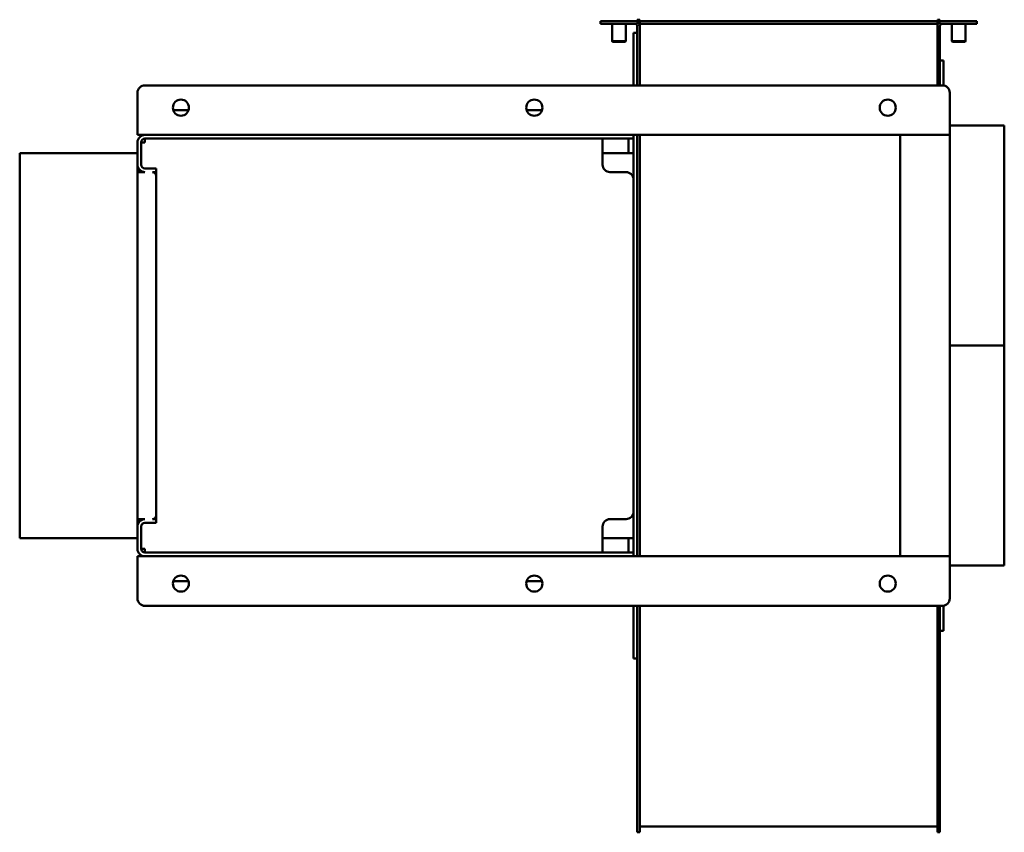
# Model space of a CAD drawing. Header units: millimetres. Extents: x 1512 to 2306, y 1022 to 1678.
import ezdxf

# ---------------------------------------------------------------- set-up
doc = ezdxf.new("R2010")
doc.units = ezdxf.units.MM
doc.header["$LTSCALE"] = 9.090909
doc.layers.add('Widoczne (ISO)', color=7, linetype='Continuous', lineweight=50)

msp = doc.modelspace()

# ---------------------------------------------------------------- linework, layer by layer
at = {"layer": 'Widoczne (ISO)'}
for p, q in [((2010.35, 1676.59), (1980.35, 1676.59)), ((1980.35, 1676.59), (1980.35, 1674.59)), ((2010.09, 1676.59), (2010.09, 1677.85)), ((2012.09, 1677.85), (2010.09, 1677.85)), ((2010.35, 1676.59), (2010.35, 1674.59)), ((2012.09, 1677.85), (2012.09, 1676.59)), ((2012.09, 1676.59), (2012.09, 1674.59)), ((2252.09, 1676.59), (2012.09, 1676.59)), ((2252.09, 1676.59), (2252.09, 1677.85)), ((2254.09, 1677.85), (2252.09, 1677.85)), ((2252.09, 1674.59), (2252.09, 1676.59)), ((2283.83, 1676.59), (2253.83, 1676.59)), ((2253.83, 1674.59), (2253.83, 1676.59)), ((2254.09, 1677.85), (2254.09, 1676.59)), ((2283.83, 1674.59), (2283.83, 1676.59)), ((1980.35, 1674.59), (2010.35, 1674.59)), ((1989.85, 1674.59), (1989.85, 1660.49)), ((2000.85, 1674.59), (2000.85, 1660.49)), ((2010.09, 1672.59), (2010.09, 1624.85)), ((2012.09, 1674.59), (2012.09, 1672.59)), ((2252.09, 1674.59), (2012.09, 1674.59)), ((2012.09, 1624.85), (2012.09, 1672.59)), ((2252.09, 1672.59), (2252.09, 1674.59)), ((2252.09, 1672.59), (2252.09, 1624.85)), ((2253.83, 1674.59), (2283.83, 1674.59)), ((2254.09, 1624.85), (2254.09, 1672.59)), ((2263.85, 1674.59), (2263.85, 1660.49)), ((2274.85, 1674.59), (2274.85, 1660.49)), ((1989.85, 1660.49), (2000.85, 1660.49)), ((1990.25, 1660.09), (1989.85, 1660.49)), ((1990.25, 1660.09), (2000.45, 1660.09)), ((2000.45, 1660.09), (2000.85, 1660.49)), ((2007.09, 1624.85), (2007.09, 1667.35)), ((2010.09, 1667.35), (2007.09, 1667.35)), ((2263.85, 1660.49), (2274.85, 1660.49)), ((2264.25, 1660.09), (2263.85, 1660.49)), ((2264.25, 1660.09), (2274.45, 1660.09)), ((2274.45, 1660.09), (2274.85, 1660.49)), ((2254.09, 1644.85), (2257.09, 1644.85)), ((2257.09, 1644.85), (2257.09, 1624.77)), ((2256.09, 1624.85), (1613.09, 1624.85)), ((1607.09, 1618.85), (1607.09, 1592.85)), ((2262.09, 1592.85), (2262.09, 1618.85)), ((1635.91, 1604.85), (1648.28, 1604.85)), ((1920.91, 1604.85), (1933.28, 1604.85)), ((1607.09, 1584.85), (1607.09, 1592.85)), ((2262.09, 1584.89), (2262.09, 1592.85)), ((2306.09, 1592.35), (2262.09, 1592.35)), ((2306.09, 1592.35), (2306.09, 1414.85)), ((1607.09, 1584.85), (1613.09, 1584.85)), ((2007.09, 1584.85), (1613.09, 1584.85)), ((1613.09, 1581.85), (1613.09, 1578.85)), ((2007.09, 1581.85), (1613.09, 1581.85)), ((1982.09, 1578.85), (1982.09, 1581.85)), ((2003.09, 1570.25), (2003.09, 1581.85)), ((2007.09, 1584.85), (2222.09, 1584.85)), ((2007.09, 1581.85), (2007.09, 1584.85)), ((2007.09, 1247.85), (2007.09, 1581.85)), ((2010.09, 1584.85), (2010.09, 1470.55)), ((2012.09, 1470.55), (2012.09, 1584.85)), ((2230.09, 1584.85), (2222.09, 1584.85)), ((2222.09, 1244.85), (2222.09, 1584.85)), ((2262.09, 1584.85), (2230.09, 1584.85)), ((2262.09, 1584.85), (2262.09, 1244.85)), ((1607.09, 1578.85), (1607.09, 1560.85)), ((1610.09, 1560.85), (1610.09, 1578.85)), ((1982.09, 1560.85), (1982.09, 1578.85)), ((1512.09, 1259.45), (1512.09, 1570.25)), ((1512.09, 1570.25), (1607.09, 1570.25)), ((1982.09, 1570.25), (2007.09, 1570.25)), ((1607.09, 1560.5), (1607.09, 1560.85)), ((1607.09, 1554.85), (1607.09, 1560.5)), ((1613.09, 1557.85), (1622.09, 1557.85)), ((1622.09, 1557.85), (1622.09, 1554.85)), ((1613.09, 1554.85), (1607.09, 1554.85)), ((1607.09, 1274.85), (1607.09, 1554.85)), ((1622.09, 1554.85), (1619.09, 1554.85)), ((1622.09, 1554.5), (1620.5, 1554.5)), ((1622.09, 1554.5), (1622.09, 1551.85)), ((1622.09, 1551.85), (1622.09, 1277.85)), ((2001.09, 1554.85), (1988.09, 1554.85)), ((2010.09, 1244.85), (2010.09, 1470.55)), ((2012.09, 1470.55), (2012.09, 1244.85)), ((2306.09, 1414.85), (2262.09, 1414.85)), ((2306.09, 1414.82), (2262.09, 1414.82)), ((2262.09, 1414.82), (2306.09, 1414.82)), ((2306.09, 1414.85), (2306.09, 1414.82)), ((2306.09, 1414.82), (2306.09, 1237.35)), ((2306.09, 1414.82), (2306.09, 1414.82)), ((1613.09, 1274.85), (1607.09, 1274.85)), ((1607.09, 1269.2), (1607.09, 1274.85)), ((1613.09, 1271.85), (1622.09, 1271.85)), ((1622.09, 1274.85), (1619.09, 1274.85)), ((1620.5, 1275.2), (1622.09, 1275.2)), ((1622.09, 1277.85), (1622.09, 1275.2)), ((1622.09, 1271.85), (1622.09, 1274.85)), ((1988.09, 1274.85), (2001.09, 1274.85)), ((1607.09, 1269.2), (1607.09, 1268.85)), ((1607.09, 1268.85), (1607.09, 1250.85)), ((1610.09, 1268.85), (1610.09, 1250.85)), ((1982.09, 1250.85), (1982.09, 1268.85)), ((1512.09, 1259.45), (1607.09, 1259.45)), ((1982.09, 1259.45), (2007.09, 1259.45)), ((2003.09, 1247.85), (2003.09, 1259.45)), ((1613.09, 1250.85), (1613.09, 1247.85)), ((1613.09, 1247.85), (2007.09, 1247.85)), ((1982.09, 1247.85), (1982.09, 1250.85)), ((2007.09, 1244.85), (2007.09, 1247.85)), ((1613.09, 1244.85), (1607.09, 1244.85)), ((1607.09, 1244.85), (1607.09, 1236.85)), ((1613.09, 1244.85), (2007.09, 1244.85)), ((2222.09, 1244.85), (2007.09, 1244.85)), ((2230.09, 1244.85), (2222.09, 1244.85)), ((2230.09, 1244.85), (2262.09, 1244.85)), ((2262.09, 1244.81), (2262.09, 1236.85)), ((1607.09, 1236.85), (1607.09, 1210.85)), ((2306.09, 1237.35), (2262.09, 1237.35)), ((2262.09, 1210.85), (2262.09, 1236.85)), ((1635.91, 1224.85), (1648.28, 1224.85)), ((1920.91, 1224.85), (1933.28, 1224.85)), ((1613.09, 1204.85), (2256.09, 1204.85)), ((2007.09, 1162.35), (2007.09, 1204.85)), ((2010.09, 1022.15), (2010.09, 1204.85)), ((2012.09, 1204.85), (2012.09, 1022.15)), ((2252.09, 1022.15), (2252.09, 1204.85)), ((2254.09, 1204.85), (2254.09, 1022.15)), ((2257.09, 1204.93), (2257.09, 1184.85)), ((2254.09, 1184.85), (2257.09, 1184.85)), ((2010.09, 1162.35), (2007.09, 1162.35)), ((2252.09, 1026.89), (2012.09, 1026.89)), ((2012.09, 1022.15), (2010.09, 1022.15)), ((2254.09, 1022.15), (2252.09, 1022.15))]:
    msp.add_line(p, q, dxfattribs=at)
for centre in [(1642.09, 1606.85), (1927.09, 1606.85), (2212.09, 1606.85), (1642.09, 1222.85), (1927.09, 1222.85), (2212.09, 1222.85)]:
    msp.add_circle(centre, 6.5, dxfattribs=at)
for centre, radius, start, end in [((2008.09, 1672.59), 4, 0, 55.56391), ((2256.09, 1672.59), 4, 124.43609, 180), ((2008.09, 1672.59), 2, 0, 90), ((2256.09, 1672.59), 2, 90, 180), ((1613.09, 1618.85), 6, 90, 180), ((2256.09, 1618.85), 6, 0, 90), ((1613.09, 1578.85), 6, 90, 180), ((1613.09, 1578.85), 3, 90, 180), ((1613.09, 1560.85), 6, 180, 270), ((1613.09, 1560.85), 3, 180, 270), ((1988.09, 1560.85), 6, 180, 270), ((1619.09, 1551.85), 3, 0, 90), ((2001.09, 1548.85), 6, 0, 90), ((2001.09, 1280.85), 6, 270, 0), ((1613.09, 1268.85), 6, 90, 180), ((1613.09, 1268.85), 3, 90, 180), ((1619.09, 1277.85), 3, 270, 0), ((1988.09, 1268.85), 6, 90, 180), ((1613.09, 1250.85), 6, 180, 270), ((1613.09, 1250.85), 3, 180, 270), ((1613.09, 1210.85), 6, 180, 270), ((2256.09, 1210.85), 6, 270, 0)]:
    msp.add_arc(centre, radius, start, end, dxfattribs=at)
for points, knots in [([(2262.09, 1584.89), (2262.09, 1584.87), (2262.04, 1584.85), (2261.93, 1584.85), (2261.92, 1584.85), (2261.91, 1584.85)], [0.30542285, 0.30542285, 0.30542285, 0.30542285, 0.38091484, 0.38091484, 0.38746791, 0.38746791, 0.38746791, 0.38746791]), ([(1613.09, 1578.85), (1612.19, 1578.82), (1611.3, 1578.78), (1610.35, 1578.74), (1610.22, 1578.74), (1610.09, 1578.73)], [0, 0, 0, 0, 0.2857143, 0.2857143, 0.3333511, 0.3333511, 0.3333511, 0.3333511]), ([(1610.09, 1578.5), (1610.09, 1578.53), (1610.17, 1578.56), (1610.47, 1578.61), (1610.69, 1578.64), (1611.11, 1578.69), (1611.26, 1578.7), (1611.54, 1578.73), (1611.67, 1578.74), (1612, 1578.77), (1612.22, 1578.78), (1612.65, 1578.82), (1612.87, 1578.83), (1613.09, 1578.85)], [-0.4735209, -0.4735209, -0.4735209, -0.4735209, -0.354575, -0.354575, -0.2367609, -0.2367609, -0.1779405, -0.1779405, -0.1334482, -0.1334482, -0.0667206, -0.0667206, -0.000001, -0.000001, -0.000001, -0.000001]), ([(1607.09, 1560.5), (1607.09, 1559.25), (1607.74, 1557.17), (1609.66, 1555.44), (1610.8, 1554.95), (1611.07, 1554.85)], [-1, -1, -1, -1, -0.5714286, -0.2857143, -0.2005761, -0.2005761, -0.2005761, -0.2005761]), ([(1611.06, 1274.85), (1610.34, 1274.59), (1608.06, 1273.21), (1607.09, 1270.87), (1607.09, 1269.2)], [-0.7979117, -0.7979117, -0.7979117, -0.7979117, -0.5714286, 0, 0, 0, 0]), ([(1613.09, 1250.85), (1612.87, 1250.87), (1612.65, 1250.88), (1612.22, 1250.92), (1612, 1250.93), (1611.67, 1250.96), (1611.54, 1250.97), (1611.26, 1251), (1611.11, 1251.01), (1610.69, 1251.06), (1610.47, 1251.09), (1610.17, 1251.14), (1610.09, 1251.17), (1610.09, 1251.2)], [0, 0, 0, 0, 0.0667238, 0.0667238, 0.13345, 0.13345, 0.1779453, 0.1779453, 0.2367599, 0.2367599, 0.3545831, 0.3545831, 0.4735199, 0.4735199, 0.4735199, 0.4735199]), ([(1610.09, 1250.97), (1610.22, 1250.96), (1610.35, 1250.96), (1611.3, 1250.92), (1612.19, 1250.88), (1613.09, 1250.85)], [-0.3333333, -0.3333333, -0.3333333, -0.3333333, -0.2857143, -0.2857143, 0, 0, 0, 0]), ([(2261.91, 1244.85), (2261.92, 1244.85), (2261.93, 1244.85), (2262.04, 1244.85), (2262.09, 1244.83), (2262.09, 1244.81)], [0.21979742, 0.21979742, 0.21979742, 0.21979742, 0.22635049, 0.22635049, 0.30184248, 0.30184248, 0.30184248, 0.30184248])]:
    msp.add_open_spline(points, degree=3, knots=knots, dxfattribs=at)
for points in [[(1612.08, 1554.85), (1612.03, 1554.89), (1611.98, 1554.92), (1611.94, 1554.96)], [(1611.93, 1274.74), (1611.98, 1274.78), (1612.03, 1274.82), (1612.07, 1274.85)]]:
    msp.add_open_spline(points, degree=3, dxfattribs=at)

doc.saveas('drawing.dxf')
